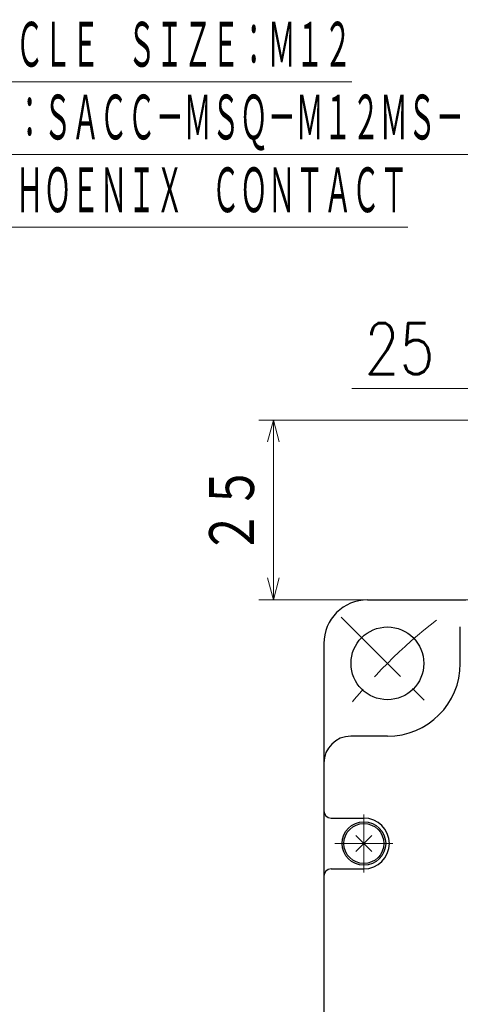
# Model space of a CAD drawing. Header units: millimetres. Extents: x 0 to 840, y 0 to 594.
# Tile 31 of 148: x 92 to 153, y 283 to 418. Entities that reach past the tile are written whole.
import ezdxf

# ---------------------------------------------------------------- set-up
doc = ezdxf.new("R2010")
doc.units = ezdxf.units.MM
doc.header["$LTSCALE"] = 0.36378
doc.linetypes.add('CENTER', pattern=[50.8, 31.75, -6.35, 6.35, -6.35])
doc.layers.add('NoLayerName_001', color=7, linetype='Continuous')
doc.styles.get("Standard").update_dxf_attribs({"font": 'txt', "bigfont": 'extfont2'})
doc.dimstyles.get("Standard").update_dxf_attribs({"dimtxt": 2.5, "dimasz": 2.5, "dimexe": 1, "dimexo": 1, "dimtad": 1, "dimdec": 3, "dimzin": 0, "dimdsep": 46, "dimtxsty": 'Standard', "dimcen": 2.5, "dimadec": 3, "dimazin": 0, "dimtfac": 0.75, "dimtdec": 3, "dimtmove": 0, "dimatfit": 3, "dimfxl": 1, "dimarcsym": 0})

# ---------------------------------------------------------------- blocks, each defined once
blk = doc.blocks.new('_OPEN30')
at = {"color": 0, "linetype": 'ByBlock', "lineweight": -2}
for p, q in [((-1, 0.267949), (0, 0)), ((0, 0), (-1, -0.267949)), ((0, 0), (-1, 0))]:
    blk.add_line(p, q, dxfattribs=at)
blk = doc.blocks.new('*D57')
at = {"layer": 'Defpoints', "color": 0}
for p in [(127.15, 363.12), (161.42, 363.12), (156.52, 338.42)]:
    blk.add_point(p, dxfattribs=at)
at = {"layer": 'NoLayerName_001', "color": 0, "linetype": 'Continuous', "lineweight": 13}
for p, q in [((159.42, 363.12), (125.15, 363.12)), ((127.15, 341.42), (127.15, 360.12)), ((154.52, 338.42), (125.15, 338.42))]:
    blk.add_line(p, q, dxfattribs=at)
at = {"layer": 'NoLayerName_001', "color": 0, "lineweight": 13, "xscale": 3, "yscale": 3, "zscale": 3}
for p, rotation in [((127.15, 363.12), 90), ((127.15, 338.42), 270)]:
    blk.add_blockref('_OPEN30', p, dxfattribs=dict(at, rotation=rotation))
at = {"layer": 'NoLayerName_001', "color": 0, "lineweight": 13, "insert": (121.65, 350.77), "char_height": 7, "attachment_point": 5, "rotation": 90}
blk.add_mtext('\\W0.8000;２５', dxfattribs=at)
blk = doc.blocks.new('*D83')
at = {"layer": 'Defpoints', "color": 0}
for p in [(154.07, 367.46), (154.07, 349.22), (179.07, 347.92)]:
    blk.add_point(p, dxfattribs=at)
at = {"layer": 'NoLayerName_001', "color": 0, "linetype": 'Continuous', "lineweight": 13}
for p, q in [((154.07, 351.22), (154.07, 369.46)), ((179.07, 349.92), (179.07, 369.46)), ((154.07, 367.46), (137.93, 367.46)), ((176.07, 367.46), (157.07, 367.46))]:
    blk.add_line(p, q, dxfattribs=at)
at = {"layer": 'NoLayerName_001', "color": 0, "lineweight": 13, "xscale": 3, "yscale": 3, "zscale": 3, "rotation": 180}
blk.add_blockref('_OPEN30', (154.07, 367.46), dxfattribs=at)
at = {"layer": 'NoLayerName_001', "color": 0, "lineweight": 13, "xscale": 3, "yscale": 3, "zscale": 3}
blk.add_blockref('_OPEN30', (179.07, 367.46), dxfattribs=at)
at = {"layer": 'NoLayerName_001', "color": 0, "lineweight": 13, "insert": (144.46, 372.96), "char_height": 7, "attachment_point": 5}
blk.add_mtext('\\W0.8000;25', dxfattribs=at)
blk = doc.blocks.new('JZB_0007')
at = {"layer": 'NoLayerName_001', "color": 7, "linetype": 'Continuous', "lineweight": 25}
for p, q in [((1.64, 3.86), (3.86, 1.64)), ((1.64, 1.64), (3.86, 3.86))]:
    blk.add_line(p, q, dxfattribs=at)
blk.add_circle((2.75, 2.75), 2.75, dxfattribs=at)
blk = doc.blocks.new('JZB_0011')
at = {"layer": 'NoLayerName_001', "color": 7, "linetype": 'Continuous', "lineweight": 25}
blk.add_circle((3, 3), 3, dxfattribs=at)

msp = doc.modelspace()

# ---------------------------------------------------------------- linework, layer by layer
at = {"layer": 'NoLayerName_001', "color": 7, "linetype": 'Continuous', "lineweight": 25}
for p, q in [((140.0704, 338.419), (153.5704, 338.419)), ((152.8204, 329.669), (152.8204, 334.719)), ((134.0704, 332.419), (134.0704, 224.419)), ((142.8204, 319.669), (137.7704, 319.669)), ((142.8204, 319.669), (137.7704, 319.669)), ((135.0704, 308.419), (139.5704, 308.419)), ((135.0704, 301.419), (139.5704, 301.419))]:
    msp.add_line(p, q, dxfattribs=at)
at = {"layer": 'NoLayerName_001', "color": 2, "linetype": 'CENTER', "lineweight": 13}
for p, q in [((136.4412, 336.0482), (149.1691, 323.3203)), ((139.5704, 300.919), (139.5704, 308.919)), ((135.5704, 304.919), (143.5704, 304.919))]:
    msp.add_line(p, q, dxfattribs=at)
at = {"layer": 'NoLayerName_001', "color": 4, "linetype": 'Continuous', "lineweight": 25}
for p, q in [((152.8204, 329.669), (152.8204, 334.719)), ((152.8204, 329.669), (152.8204, 334.719)), ((142.8204, 319.669), (137.7704, 319.669))]:
    msp.add_line(p, q, dxfattribs=at)
at = {"layer": 'NoLayerName_001', "color": 7, "linetype": 'Continuous', "lineweight": 25}
msp.add_circle((142.8052, 329.6843), 5, dxfattribs=at)
for centre, radius, start, end in [((140.0704, 332.419), 6, 90, 180), ((142.8204, 329.669), 10, 270, 0), ((137.7704, 315.969), 3.7, 90, 180), ((137.7704, 315.969), 3.7, 90, 180), ((135.0704, 309.419), 1, 180, 270), ((139.5704, 304.919), 3.5, 270, 90), ((135.0704, 300.419), 1, 90, 180)]:
    msp.add_arc(centre, radius, start, end, dxfattribs=at)
at = {"layer": 'NoLayerName_001', "color": 2, "linetype": 'CENTER', "lineweight": 13}
msp.add_arc((194.0704, 278.419), 72.5, 127.882846, 142.117154, dxfattribs=at)
at = {"layer": 'NoLayerName_001', "color": 4, "linetype": 'Continuous', "lineweight": 25}
for centre, radius, start, end in [((142.8204, 329.669), 10, 270, 0), ((142.8204, 329.669), 10, 270, 0), ((137.7704, 315.969), 3.7, 90, 180)]:
    msp.add_arc(centre, radius, start, end, dxfattribs=at)

# ---------------------------------------------------------------- block references
at = {"layer": 'NoLayerName_001'}
for name, p in [('JZB_0011', (136.5704, 301.919)), ('JZB_0007', (136.8204, 302.169))]:
    msp.add_blockref(name, p, dxfattribs=at)

# ---------------------------------------------------------------- texts
at = {"layer": 'NoLayerName_001', "color": 3, "lineweight": 13, "insert": (64.7655, 391.0396), "char_height": 7, "attachment_point": 7, "line_spacing_factor": 0.857143}
msp.add_mtext('\\A1;\\W0.5000;\\LＲＥＣＥＰＴＡＣＬＥ\u3000ＳＩＺＥ：Ｍ１２\\l\\P\\LＨＯＵＳＩＮＧ：ＳＡＣＣ－ＭＳＱ－Ｍ１２ＭＳ－２５－３，２\u3000ＳＣＯ\\l\\P\\LＭＡＫＥＲ：ＰＨＯＥＮＩＸ\u3000ＣＯＮＴＡＣＴ\\l', dxfattribs=at)

# ---------------------------------------------------------------- dimensions: what is measured, and where the dimension line sits
at = {"layer": 'NoLayerName_001', "color": 3, "linetype": 'Continuous', "lineweight": 13}
for base, p1, p2, angle, text, picture, middle in [((154.0704, 367.4636), (179.0704, 347.919), (154.0704, 349.219), 180, '\\W0.8000;<>', '*D83', (144.4592, 367.4636)), ((127.153, 363.119), (156.5204, 338.419), (161.4204, 363.119), 90, '\\W0.8000;２５', '*D57', (127.153, 350.769))]:
    dim = msp.add_linear_dim(base=base, p1=p1, p2=p2, angle=angle, text=text, dimstyle='Standard', override={"dimtxt": 7, "dimasz": 3, "dimexe": 2, "dimexo": 2, "dimgap": 2, "dimzin": 8, "dimblk": 'OPEN30', "dimclrd": 0, "dimclre": 0, "dimclrt": 0, "dimtp": 0, "dimtm": 0, "dimlwd": 13, "dimlwe": 13}, dxfattribs=at)
    dim.commit()
    dim.dimension.update_dxf_attribs({"geometry": picture, "text_midpoint": middle, "dimtype": 160})

doc.saveas('drawing.dxf')
